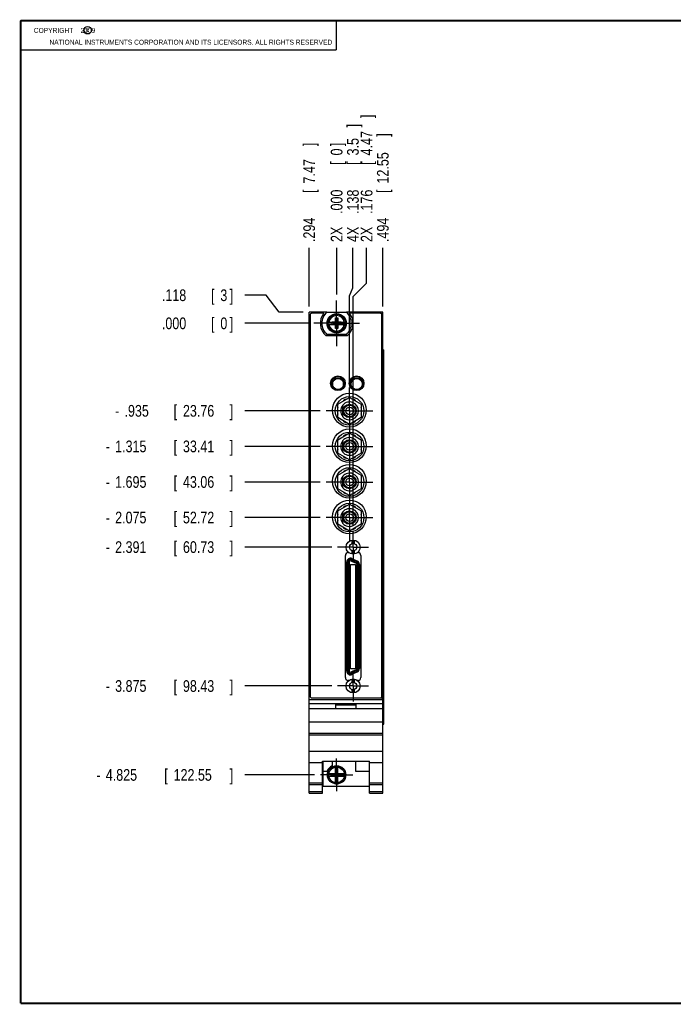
# Model space of a CAD drawing. Header units: inches. Extents: x 0.2 to 16.8, y 0.1 to 10.8.
# Tile 1 of 10: x 0.2 to 7.2, y 0.2 to 10.8. Entities that reach past the tile are written whole.
import ezdxf

# ---------------------------------------------------------------- set-up
doc = ezdxf.new("R2010")
doc.units = ezdxf.units.IN
doc.header["$LTSCALE"] = 0.935
doc.header["$MEASUREMENT"] = 0
doc.linetypes.add('CENTER', pattern=[0.6, 0.375, -0.075, 0.075, -0.075])
doc.layers.get('0').update_dxf_attribs({"linetype": 'CONTINUOUS'})
doc.layers.add('DEFAULT_1', color=7, linetype='CENTER')
doc.layers.add('DIMENSIONS', color=7, linetype='CONTINUOUS')
doc.styles.get("Standard").update_dxf_attribs({"font": 'txt', "width": 0.8})
doc.dimstyles.new('DIMSTYLE_1', dxfattribs={"dimtxt": 0.125, "dimasz": 0.18, "dimexe": 0.18, "dimexo": 0.0625, "dimgap": 0.09, "dimtad": 0, "dimtih": 1, "dimtoh": 1, "dimdec": 3, "dimzin": 4, "dimdsep": 46, "dimtxsty": 'STANDARD', "dimblk": '_FILLED', "dimblk1": '_FILLED', "dimblk2": '_FILLED', "dimcen": 0.09, "dimadec": 0, "dimazin": 0, "dimtp": 0.001, "dimtm": 0.001, "dimtfac": 1, "dimtdec": 3, "dimtofl": 0, "dimtmove": 0, "dimatfit": 3, "dimldrblk": '_FILLED', "dimfxl": 1, "dimtolj": 1, "dimtzin": 4, "dimarcsym": 0})

# ---------------------------------------------------------------- blocks, each defined once
blk = doc.blocks.new('*D0')
at = {"layer": 'DIMENSIONS', "color": 2, "linetype": 'CONTINUOUS'}
for p, q in [((2.877, 7.824), (2.648, 7.824)), ((3.014, 7.643), (2.877, 7.824)), ((3.273, 7.643), (3.014, 7.643))]:
    blk.add_line(p, q, dxfattribs=at)
at = {"layer": 'DIMENSIONS', "color": 2, "linetype": 'CONTINUOUS', "width": 0.8}
for s, p in [('[', (2.286, 7.762)), (']', (2.486, 7.762)), ('.118', (1.761, 7.762)), ('3', (2.386, 7.762))]:
    blk.add_text(s, height=0.125, dxfattribs=at).set_placement(p)
blk = doc.blocks.new('_FILLED')
at = {"color": 0, "linetype": 'BYBLOCK'}
blk.add_solid([(0, 0), (-1, 0.174), (-1, -0.174)], dxfattribs=at)
blk = doc.blocks.new('*D1')
at = {"layer": 'DIMENSIONS', "color": 2, "linetype": 'CONTINUOUS'}
blk.add_line((3.455, 6.589), (2.648, 6.589), dxfattribs=at)
at = {"layer": 'DIMENSIONS', "color": 2, "linetype": 'CONTINUOUS', "width": 0.8}
for s, p in [('.935', (1.361, 6.527)), ('[', (1.886, 6.527)), ('23.76', (1.986, 6.527)), (']', (2.486, 6.527)), ('-', (1.261, 6.527))]:
    blk.add_text(s, height=0.125, dxfattribs=at).set_placement(p)
blk = doc.blocks.new('*D2')
at = {"layer": 'DIMENSIONS', "color": 2, "linetype": 'CONTINUOUS'}
blk.add_line((3.455, 6.209), (2.648, 6.209), dxfattribs=at)
at = {"layer": 'DIMENSIONS', "color": 2, "linetype": 'CONTINUOUS', "width": 0.8}
for s, p in [('1.315', (1.261, 6.147)), ('[', (1.886, 6.147)), ('33.41', (1.986, 6.147)), (']', (2.486, 6.147)), ('-', (1.161, 6.147))]:
    blk.add_text(s, height=0.125, dxfattribs=at).set_placement(p)
blk = doc.blocks.new('*D3')
at = {"layer": 'DIMENSIONS', "color": 2, "linetype": 'CONTINUOUS'}
blk.add_line((3.455, 5.829), (2.648, 5.829), dxfattribs=at)
at = {"layer": 'DIMENSIONS', "color": 2, "linetype": 'CONTINUOUS', "width": 0.8}
for s, p in [('1.695', (1.261, 5.767)), ('[', (1.886, 5.767)), ('43.06', (1.986, 5.767)), (']', (2.486, 5.767)), ('-', (1.161, 5.767))]:
    blk.add_text(s, height=0.125, dxfattribs=at).set_placement(p)
blk = doc.blocks.new('*D4')
at = {"layer": 'DIMENSIONS', "color": 2, "linetype": 'CONTINUOUS'}
blk.add_line((3.455, 5.449), (2.648, 5.449), dxfattribs=at)
at = {"layer": 'DIMENSIONS', "color": 2, "linetype": 'CONTINUOUS', "width": 0.8}
for s, p in [('2.075', (1.261, 5.387)), ('[', (1.886, 5.387)), ('52.72', (1.986, 5.387)), (']', (2.486, 5.387)), ('-', (1.161, 5.387))]:
    blk.add_text(s, height=0.125, dxfattribs=at).set_placement(p)
blk = doc.blocks.new('*D5')
at = {"layer": 'DIMENSIONS', "color": 2, "linetype": 'CONTINUOUS'}
blk.add_line((3.577, 5.134), (2.648, 5.134), dxfattribs=at)
at = {"layer": 'DIMENSIONS', "color": 2, "linetype": 'CONTINUOUS', "width": 0.8}
for s, p in [('2.391', (1.261, 5.071)), ('[', (1.886, 5.071)), ('60.73', (1.986, 5.071)), (']', (2.486, 5.071)), ('-', (1.161, 5.071))]:
    blk.add_text(s, height=0.125, dxfattribs=at).set_placement(p)
blk = doc.blocks.new('*D6')
at = {"layer": 'DIMENSIONS', "color": 2, "linetype": 'CONTINUOUS'}
blk.add_line((3.577, 3.65), (2.648, 3.65), dxfattribs=at)
at = {"layer": 'DIMENSIONS', "color": 2, "linetype": 'CONTINUOUS', "width": 0.8}
for s, p in [('3.875', (1.261, 3.587)), ('[', (1.886, 3.587)), ('98.43', (1.986, 3.587)), (']', (2.486, 3.587)), ('-', (1.161, 3.587))]:
    blk.add_text(s, height=0.125, dxfattribs=at).set_placement(p)
blk = doc.blocks.new('*D7')
at = {"layer": 'DIMENSIONS', "color": 2, "linetype": 'CONTINUOUS'}
blk.add_line((3.393, 2.7), (2.648, 2.7), dxfattribs=at)
at = {"layer": 'DIMENSIONS', "color": 2, "linetype": 'CONTINUOUS', "width": 0.8}
for s, p in [('4.825', (1.161, 2.637)), ('[', (1.786, 2.637)), ('122.55', (1.886, 2.637)), (']', (2.486, 2.637)), ('-', (1.061, 2.637))]:
    blk.add_text(s, height=0.125, dxfattribs=at).set_placement(p)
blk = doc.blocks.new('*D8')
at = {"layer": 'DIMENSIONS', "color": 2, "linetype": 'CONTINUOUS'}
blk.add_line((3.324, 7.525), (2.648, 7.525), dxfattribs=at)
at = {"layer": 'DIMENSIONS', "color": 2, "linetype": 'CONTINUOUS', "width": 0.8}
for s, p in [('.000', (1.761, 7.462)), ('[', (2.286, 7.462)), ('0', (2.386, 7.462)), (']', (2.486, 7.462))]:
    blk.add_text(s, height=0.125, dxfattribs=at).set_placement(p)
blk = doc.blocks.new('*D9')
at = {"layer": 'DIMENSIONS', "color": 2, "linetype": 'CONTINUOUS'}
for p, q in [((3.803, 7.904), (3.803, 8.331)), ((3.768, 7.817), (3.803, 7.904)), ((3.768, 6.902), (3.768, 7.817))]:
    blk.add_line(p, q, dxfattribs=at)
at = {"layer": 'DIMENSIONS', "color": 2, "linetype": 'CONTINUOUS', "width": 0.8}
for s, p in [(']', (3.866, 9.618)), ('3.5', (3.866, 9.318)), ('[', (3.866, 9.218)), ('.138', (3.866, 8.693)), ('4X ', (3.866, 8.393))]:
    blk.add_text(s, height=0.125, rotation=90, dxfattribs=at).set_placement(p)
blk = doc.blocks.new('*D10')
at = {"layer": 'DIMENSIONS', "color": 2, "linetype": 'CONTINUOUS'}
blk.add_line((4.124, 7.705), (4.124, 8.331), dxfattribs=at)
at = {"layer": 'DIMENSIONS', "color": 2, "linetype": 'CONTINUOUS', "width": 0.8}
for s, p in [(']', (4.186, 9.518)), ('12.55', (4.186, 9.018)), ('[', (4.186, 8.918)), ('.494', (4.186, 8.393))]:
    blk.add_text(s, height=0.125, rotation=90, dxfattribs=at).set_placement(p)
blk = doc.blocks.new('*D11')
at = {"layer": 'DIMENSIONS', "color": 2, "linetype": 'CONTINUOUS'}
blk.add_line((3.336, 7.705), (3.336, 8.331), dxfattribs=at)
at = {"layer": 'DIMENSIONS', "color": 2, "linetype": 'CONTINUOUS', "width": 0.8}
for s, p in [(']', (3.398, 9.418)), ('7.47', (3.398, 9.018)), ('[', (3.398, 8.918)), ('.294', (3.398, 8.393))]:
    blk.add_text(s, height=0.125, rotation=90, dxfattribs=at).set_placement(p)
blk = doc.blocks.new('*D12')
at = {"layer": 'DIMENSIONS', "color": 2, "linetype": 'CONTINUOUS'}
for p, q in [((3.95, 7.952), (3.95, 8.331)), ((3.806, 7.812), (3.95, 7.952)), ((3.806, 5.362), (3.806, 7.812))]:
    blk.add_line(p, q, dxfattribs=at)
at = {"layer": 'DIMENSIONS', "color": 2, "linetype": 'CONTINUOUS', "width": 0.8}
for s, p in [(']', (4.013, 9.718)), ('4.47', (4.013, 9.318)), ('[', (4.013, 9.218)), ('.176', (4.013, 8.693)), ('2X ', (4.013, 8.393))]:
    blk.add_text(s, height=0.125, rotation=90, dxfattribs=at).set_placement(p)
blk = doc.blocks.new('*D13')
at = {"layer": 'DIMENSIONS', "color": 2, "linetype": 'CONTINUOUS'}
blk.add_line((3.63, 7.831), (3.63, 8.331), dxfattribs=at)
at = {"layer": 'DIMENSIONS', "color": 2, "linetype": 'CONTINUOUS', "width": 0.8}
for s, p in [(']', (3.692, 9.418)), ('0', (3.692, 9.318)), ('[', (3.692, 9.218)), ('.000', (3.692, 8.693)), ('2X ', (3.692, 8.393))]:
    blk.add_text(s, height=0.125, rotation=90, dxfattribs=at).set_placement(p)

msp = doc.modelspace()

# ---------------------------------------------------------------- linework, layer by layer
at = {"color": 2, "linetype": 'CONTINUOUS'}
for p, q in [((0.25, 10.7586), (3.625, 10.7586)), ((0.25, 10.7586), (0.25, 10.4456)), ((3.625, 10.7586), (3.625, 10.4456)), ((0.25, 10.4456), (3.625, 10.4456))]:
    msp.add_line(p, q, dxfattribs=at)
at = {"color": 7, "linetype": 'CONTINUOUS'}
for p, q in [((3.3356, 2.5049), (3.3356, 7.6426)), ((3.5259, 7.6426), (3.3356, 7.6426)), ((3.3456, 7.6126), (3.3456, 3.5426)), ((3.4919, 7.6326), (3.3656, 7.6326)), ((3.5259, 7.6431), (3.7334, 7.6431)), ((3.6159, 7.4675), (3.6434, 7.5817)), ((3.6159, 7.5383), (3.6159, 7.5817)), ((3.6434, 7.4675), (3.6159, 7.5817)), ((3.6159, 7.5817), (3.6434, 7.5817)), ((3.6434, 7.5817), (3.6434, 7.5383)), ((4.1236, 7.6426), (3.7334, 7.6426)), ((4.0936, 7.6326), (3.7673, 7.6326)), ((4.1136, 3.5426), (4.1136, 7.6126)), ((4.1236, 2.5049), (4.1236, 7.6426)), ((3.535, 7.5383), (3.6179, 7.5383)), ((3.535, 7.5108), (3.6179, 7.5108)), ((3.5811, 7.5129), (3.5811, 7.5363)), ((3.5811, 7.5129), (3.6782, 7.5363)), ((3.6179, 7.5363), (3.5811, 7.5363)), ((3.5811, 7.5363), (3.6782, 7.5129)), ((3.5811, 7.5129), (3.6179, 7.5129)), ((3.6159, 7.4675), (3.6159, 7.5108)), ((3.6179, 7.5383), (3.6179, 7.5363)), ((3.6179, 7.5129), (3.6414, 7.5363)), ((3.6414, 7.5129), (3.6179, 7.5363)), ((3.6179, 7.5108), (3.6179, 7.5129)), ((3.6414, 7.5383), (3.6414, 7.5363)), ((3.6414, 7.5383), (3.7243, 7.5383)), ((3.6782, 7.5363), (3.6414, 7.5363)), ((3.6414, 7.5108), (3.6414, 7.5129)), ((3.6414, 7.5129), (3.6782, 7.5129)), ((3.6414, 7.5108), (3.7243, 7.5108)), ((3.6434, 7.5108), (3.6434, 7.4675)), ((3.6782, 7.5129), (3.6782, 7.5363)), ((3.7434, 7.3916), (3.5159, 7.3916)), ((3.7334, 7.4061), (3.5259, 7.4061)), ((3.6434, 7.4675), (3.6159, 7.4675)), ((4.1236, 7.2426), (4.1354, 7.2426)), ((4.1354, 3.2426), (4.1354, 7.2426)), ((3.5845, 6.9197), (3.5845, 6.8474)), ((3.5985, 6.9361), (3.6888, 6.9361)), ((3.7045, 6.8501), (3.7045, 6.917)), ((3.7845, 6.8474), (3.7845, 6.9197)), ((3.7985, 6.9361), (3.8888, 6.9361)), ((3.9045, 6.8501), (3.9045, 6.917)), ((3.6258, 6.8161), (3.6615, 6.8161)), ((3.6425, 6.6613), (3.7675, 6.7335)), ((3.7675, 6.7335), (3.8925, 6.6613)), ((3.8258, 6.8161), (3.8325, 6.8161)), ((3.8325, 6.8152), (3.8325, 6.8161)), ((3.6425, 6.517), (3.6425, 6.6613)), ((3.696, 6.5266), (3.696, 6.6517)), ((3.7024, 6.7016), (3.7039, 6.6967)), ((3.7343, 6.7143), (3.734, 6.7147)), ((3.801, 6.7147), (3.8008, 6.7143)), ((3.8311, 6.6967), (3.8327, 6.7016)), ((3.8925, 6.6613), (3.8925, 6.517)), ((3.6419, 6.6226), (3.6425, 6.6223)), ((3.6425, 6.556), (3.6419, 6.5556)), ((3.8925, 6.6223), (3.8931, 6.6226)), ((3.8931, 6.5556), (3.8925, 6.556)), ((3.7675, 6.4448), (3.6425, 6.517)), ((3.7039, 6.4815), (3.7024, 6.4766)), ((3.734, 6.4635), (3.7343, 6.464)), ((3.8925, 6.517), (3.7675, 6.4448)), ((3.8008, 6.464), (3.801, 6.4635)), ((3.8327, 6.4766), (3.8311, 6.4815)), ((3.6425, 6.2813), (3.7675, 6.3535)), ((3.7024, 6.3216), (3.7039, 6.3167)), ((3.7343, 6.3343), (3.734, 6.3347)), ((3.7675, 6.3535), (3.8925, 6.2813)), ((3.801, 6.3347), (3.8008, 6.3343)), ((3.8311, 6.3167), (3.8327, 6.3216)), ((3.6419, 6.2426), (3.6425, 6.2423)), ((3.6425, 6.137), (3.6425, 6.2813)), ((3.696, 6.1466), (3.696, 6.2717)), ((3.8925, 6.2813), (3.8925, 6.137)), ((3.8925, 6.2423), (3.8931, 6.2426)), ((3.6425, 6.176), (3.6419, 6.1756)), ((3.7675, 6.0648), (3.6425, 6.137)), ((3.8925, 6.137), (3.7675, 6.0648)), ((3.8931, 6.1756), (3.8925, 6.176)), ((3.7039, 6.1015), (3.7024, 6.0966)), ((3.734, 6.0835), (3.7343, 6.084)), ((3.8008, 6.084), (3.801, 6.0835)), ((3.8327, 6.0966), (3.8311, 6.1015)), ((3.6425, 5.9013), (3.7675, 5.9735)), ((3.6425, 5.757), (3.6425, 5.9013)), ((3.696, 5.7666), (3.696, 5.8917)), ((3.7024, 5.9416), (3.7039, 5.9367)), ((3.7343, 5.9543), (3.734, 5.9547)), ((3.7675, 5.9735), (3.8925, 5.9013)), ((3.801, 5.9547), (3.8008, 5.9543)), ((3.8311, 5.9367), (3.8327, 5.9416)), ((3.8925, 5.9013), (3.8925, 5.757)), ((3.6419, 5.8626), (3.6425, 5.8623)), ((3.6425, 5.796), (3.6419, 5.7956)), ((3.8925, 5.8623), (3.8931, 5.8626)), ((3.8931, 5.7956), (3.8925, 5.796)), ((3.7675, 5.6848), (3.6425, 5.757)), ((3.7039, 5.7215), (3.7024, 5.7166)), ((3.734, 5.7035), (3.7343, 5.704)), ((3.8925, 5.757), (3.7675, 5.6848)), ((3.8008, 5.704), (3.801, 5.7035)), ((3.8327, 5.7166), (3.8311, 5.7215)), ((3.6425, 5.5213), (3.7675, 5.5935)), ((3.7675, 5.5935), (3.8925, 5.5213)), ((3.6419, 5.4826), (3.6425, 5.4823)), ((3.6425, 5.377), (3.6425, 5.5213)), ((3.696, 5.3866), (3.696, 5.5117)), ((3.7024, 5.5616), (3.7039, 5.5567)), ((3.7343, 5.5743), (3.734, 5.5747)), ((3.801, 5.5747), (3.8008, 5.5743)), ((3.8311, 5.5567), (3.8327, 5.5616)), ((3.8925, 5.5213), (3.8925, 5.377)), ((3.8925, 5.4823), (3.8931, 5.4826)), ((3.6425, 5.416), (3.6419, 5.4156)), ((3.7675, 5.3048), (3.6425, 5.377)), ((3.8925, 5.377), (3.7675, 5.3048)), ((3.8931, 5.4156), (3.8925, 5.416)), ((3.7039, 5.3415), (3.7024, 5.3366)), ((3.734, 5.3235), (3.7343, 5.324)), ((3.8008, 5.324), (3.801, 5.3235)), ((3.8327, 5.3366), (3.8311, 5.3415)), ((3.7928, 5.2075), (3.7928, 5.1711)), ((3.8184, 5.2075), (3.8184, 5.1711)), ((3.7526, 5.0746), (3.7601, 5.0746)), ((3.7928, 5.0966), (3.7928, 5.0601)), ((3.8184, 5.0966), (3.8184, 5.0601)), ((3.8512, 5.0746), (3.8586, 5.0746)), ((3.7226, 3.7386), (3.7226, 5.0446)), ((3.7375, 3.808), (3.7375, 4.9754)), ((3.7633, 4.9754), (3.7633, 3.808)), ((3.7791, 4.9488), (3.8322, 4.9488)), ((3.7791, 3.8346), (3.7791, 4.9488)), ((3.7827, 4.9877), (3.8401, 4.9609)), ((3.7935, 5.011), (3.851, 4.9842)), ((3.8322, 4.9488), (3.8322, 3.8346)), ((3.848, 3.8348), (3.848, 4.9486)), ((3.8738, 4.9486), (3.8738, 3.8348)), ((3.8886, 5.0446), (3.8886, 3.7386)), ((3.8322, 3.8346), (3.7791, 3.8346)), ((3.8401, 3.8225), (3.7827, 3.7957)), ((3.851, 3.7992), (3.7935, 3.7723)), ((3.7598, 3.7086), (3.7526, 3.7086)), ((3.7928, 3.7233), (3.7928, 3.6868)), ((3.8184, 3.7233), (3.8184, 3.6868)), ((3.8586, 3.7086), (3.8514, 3.7086)), ((3.7928, 3.6123), (3.7928, 3.5759)), ((3.8184, 3.6123), (3.8184, 3.5759)), ((3.3356, 3.5069), (4.1236, 3.5069)), ((3.3656, 3.5226), (4.0936, 3.5226)), ((3.3356, 3.4639), (4.1236, 3.4639)), ((4.1236, 3.4069), (3.3356, 3.4069)), ((3.6196, 3.4539), (3.8396, 3.4539)), ((3.6196, 3.4069), (3.6196, 3.4539)), ((3.6196, 3.4469), (3.8396, 3.4469)), ((3.8396, 3.4069), (3.8396, 3.4539)), ((3.3356, 3.2669), (4.1236, 3.2669)), ((4.1236, 3.2426), (4.1354, 3.2426)), ((3.3356, 3.1469), (4.1236, 3.1469)), ((3.3356, 3.1273), (4.1236, 3.1273)), ((3.3356, 2.9516), (4.1236, 2.9516)), ((3.4776, 2.8471), (3.9816, 2.8471)), ((3.4776, 2.5049), (3.4776, 2.8471)), ((3.4836, 2.8471), (3.4836, 2.5779)), ((3.5806, 2.8471), (3.5806, 2.7972)), ((3.8306, 2.8471), (3.8306, 2.7379)), ((3.9816, 2.5049), (3.9816, 2.8471)), ((3.3356, 2.8319), (3.4776, 2.8319)), ((3.4836, 2.7379), (3.5275, 2.7379)), ((3.6159, 2.7116), (3.6159, 2.7945)), ((3.6159, 2.757), (3.6434, 2.757)), ((3.6434, 2.6428), (3.6159, 2.757)), ((3.6159, 2.6428), (3.6434, 2.757)), ((3.6414, 2.7484), (3.6179, 2.7484)), ((3.6179, 2.7484), (3.6179, 2.7116)), ((3.6414, 2.7116), (3.6414, 2.7484)), ((3.6434, 2.7116), (3.6434, 2.7945)), ((3.8306, 2.7379), (3.9816, 2.7379)), ((3.9816, 2.8319), (4.1236, 2.8319)), ((3.535, 2.7136), (3.6179, 2.7136)), ((3.535, 2.6861), (3.6179, 2.6861)), ((3.5726, 2.6861), (3.6867, 2.7136)), ((3.5726, 2.7136), (3.6867, 2.6861)), ((3.5726, 2.6861), (3.5726, 2.7136)), ((3.6179, 2.7116), (3.5811, 2.7116)), ((3.5811, 2.6882), (3.5811, 2.7116)), ((3.5811, 2.6882), (3.6179, 2.6882)), ((3.6159, 2.6052), (3.6159, 2.6882)), ((3.6434, 2.6428), (3.6159, 2.6428)), ((3.6414, 2.6882), (3.6179, 2.7116)), ((3.6179, 2.6882), (3.6414, 2.7116)), ((3.6179, 2.6882), (3.6179, 2.6513)), ((3.6414, 2.6513), (3.6179, 2.6513)), ((3.6414, 2.7136), (3.7243, 2.7136)), ((3.6782, 2.7116), (3.6414, 2.7116)), ((3.6414, 2.6882), (3.6782, 2.6882)), ((3.6414, 2.6513), (3.6414, 2.6882)), ((3.6414, 2.6861), (3.7243, 2.6861)), ((3.6434, 2.6052), (3.6434, 2.6882)), ((3.6782, 2.6882), (3.6782, 2.7116)), ((3.6867, 2.7136), (3.6867, 2.6861)), ((3.3356, 2.6149), (3.4776, 2.6149)), ((3.3356, 2.5956), (3.4776, 2.5956)), ((3.4836, 2.5779), (3.9816, 2.5779)), ((3.9816, 2.6149), (4.1236, 2.6149)), ((3.9816, 2.5956), (4.1236, 2.5956)), ((3.3356, 2.5228), (3.4776, 2.5228)), ((3.3356, 2.5049), (3.4776, 2.5049)), ((3.9816, 2.5228), (4.1236, 2.5228)), ((3.9816, 2.5049), (4.1236, 2.5049))]:
    msp.add_line(p, q, dxfattribs=at)
at = {"color": 9, "linetype": 'CONTINUOUS'}
for p, q in [((4.1116, 7.6426), (4.1116, 7.62)), ((4.1266, 3.2426), (4.1266, 7.2426)), ((4.1352, 3.2426), (4.1352, 7.2426)), ((3.7633, 4.9754), (3.7375, 4.9754)), ((3.7402, 4.9754), (3.7402, 3.808)), ((3.7518, 3.808), (3.7518, 4.9754)), ((3.7935, 5.011), (3.7827, 4.9877)), ((3.7875, 4.9981), (3.845, 4.9713)), ((3.8499, 4.9818), (3.7924, 5.0086)), ((3.8401, 4.9609), (3.851, 4.9842)), ((3.8738, 4.9486), (3.848, 4.9486)), ((3.8595, 4.9486), (3.8595, 3.8348)), ((3.8711, 3.8348), (3.8711, 4.9486)), ((3.7375, 3.808), (3.7633, 3.808)), ((3.7827, 3.7957), (3.7935, 3.7723)), ((3.845, 3.812), (3.7875, 3.7852)), ((3.7924, 3.7747), (3.8499, 3.8015)), ((3.851, 3.7992), (3.8401, 3.8225)), ((3.848, 3.8348), (3.8738, 3.8348)), ((4.1116, 3.5351), (4.1116, 3.5069))]:
    msp.add_line(p, q, dxfattribs=at)
at = {"color": 7, "linetype": 'CONTINUOUS', "const_width": 0.02}
for points in [[(0.25, 10.7586), (0.25, 0.2586)], [(16.75, 10.7586), (0.25, 10.7586)], [(0.25, 0.2586), (16.75, 0.2586)]]:
    msp.add_lwpolyline(points, dxfattribs=at)
at = {"color": 2, "linetype": 'CONTINUOUS'}
msp.add_circle((0.9659, 10.6562), 0.0403, dxfattribs=at)
at = {"color": 7, "linetype": 'CONTINUOUS'}
for centre, radius in [((3.6296, 7.5246), 0.1025), ((3.6296, 7.5246), 0.098), ((3.6436, 6.8836), 0.0785), ((3.6436, 6.8836), 0.07), ((3.8436, 6.8836), 0.0785), ((3.8436, 6.8836), 0.07), ((3.6445, 6.8761), 0.06), ((3.8445, 6.8761), 0.06), ((3.7666, 6.5966), 0.18), ((3.7675, 6.5891), 0.153), ((3.7675, 6.5891), 0.0715), ((3.7675, 6.5891), 0.0665), ((3.7675, 6.5891), 0.0625), ((3.7675, 6.5891), 0.041), ((3.7666, 6.2166), 0.18), ((3.7675, 6.2091), 0.153), ((3.7675, 6.2091), 0.0715), ((3.7675, 6.2091), 0.0665), ((3.7675, 6.2091), 0.0625), ((3.7675, 6.2091), 0.041), ((3.7666, 5.8366), 0.18), ((3.7675, 5.8291), 0.153), ((3.7675, 5.8291), 0.0715), ((3.7675, 5.8291), 0.0665), ((3.7675, 5.8291), 0.0625), ((3.7675, 5.8291), 0.041), ((3.7666, 5.4566), 0.18), ((3.7675, 5.4491), 0.153), ((3.7675, 5.4491), 0.0715), ((3.7675, 5.4491), 0.0665), ((3.7675, 5.4491), 0.0625), ((3.7675, 5.4491), 0.041), ((3.8056, 5.1338), 0.0748), ((3.8056, 5.1338), 0.0394), ((3.8056, 3.6496), 0.0748), ((3.8056, 3.6496), 0.0394), ((3.6296, 2.6999), 0.098)]:
    msp.add_circle(centre, radius, dxfattribs=at)
at = {"color": 9, "linetype": 'CONTINUOUS'}
for radius in [0.0947, 0.0832]:
    msp.add_circle((3.6296, 2.6999), radius, dxfattribs=at)
at = {"color": 7, "linetype": 'CONTINUOUS'}
for centre, radius, start, end in [((3.3656, 7.6126), 0.02, 90, 180), ((3.6296, 7.5246), 0.175, 141.89221, 229.4642), ((3.6296, 7.5246), 0.1575, 131.20295, 228.79705), ((3.6296, 7.5246), 0.1575, 311.20295, 48.79705), ((3.6296, 7.5246), 0.175, 310.5358, 38.10779), ((4.0936, 7.6126), 0.02, 0, 90), ((3.6296, 7.5246), 0.0956, 171.71661, 188.28339), ((3.6296, 7.5246), 0.0956, 351.71661, 8.28339), ((3.7675, 6.5891), 0.094, 139.728, 220.272), ((3.7675, 6.5891), 0.095, 221.18115, 138.81885), ((3.7675, 6.5891), 0.13, 104.93318, 120.06682), ((3.7675, 6.5891), 0.13, 59.93318, 75.06682), ((3.7675, 6.5891), 0.13, 164.22494, 165.06682), ((3.7675, 6.5891), 0.13, 194.93318, 195.8312), ((3.7675, 6.5891), 0.13, 14.93318, 15.83137), ((3.7675, 6.5891), 0.13, 344.1686, 345.06682), ((3.7675, 6.5891), 0.13, 239.93318, 255.06682), ((3.7675, 6.5891), 0.13, 284.93318, 300.06682), ((3.7675, 6.2091), 0.13, 104.93318, 120.06682), ((3.7675, 6.2091), 0.13, 59.93318, 75.06682), ((3.7675, 6.2091), 0.13, 164.22494, 165.06682), ((3.7675, 6.2091), 0.094, 139.728, 220.272), ((3.7675, 6.2091), 0.095, 221.18115, 138.81885), ((3.7675, 6.2091), 0.13, 14.93318, 15.83137), ((3.7675, 6.2091), 0.13, 194.93318, 195.8312), ((3.7675, 6.2091), 0.13, 344.1686, 345.06682), ((3.7675, 6.2091), 0.13, 239.93318, 255.06682), ((3.7675, 6.2091), 0.13, 284.93318, 300.06682), ((3.7675, 5.8291), 0.095, 221.18115, 138.81885), ((3.7675, 5.8291), 0.13, 104.93318, 120.06682), ((3.7675, 5.8291), 0.13, 59.93318, 75.06682), ((3.7675, 5.8291), 0.13, 164.22494, 165.06682), ((3.7675, 5.8291), 0.13, 194.93318, 195.8312), ((3.7675, 5.8291), 0.094, 139.728, 220.272), ((3.7675, 5.8291), 0.13, 14.93318, 15.83137), ((3.7675, 5.8291), 0.13, 344.1686, 345.06682), ((3.7675, 5.8291), 0.13, 239.93318, 255.06682), ((3.7675, 5.8291), 0.13, 284.93318, 300.06682), ((3.7675, 5.4491), 0.13, 164.22494, 165.06682), ((3.7675, 5.4491), 0.094, 139.728, 220.272), ((3.7675, 5.4491), 0.095, 221.18115, 138.81885), ((3.7675, 5.4491), 0.13, 104.93318, 120.06682), ((3.7675, 5.4491), 0.13, 59.93318, 75.06682), ((3.7675, 5.4491), 0.13, 14.93318, 15.83137), ((3.7675, 5.4491), 0.13, 194.93318, 195.8312), ((3.7675, 5.4491), 0.13, 344.1686, 345.06682), ((3.7675, 5.4491), 0.13, 239.93318, 255.06682), ((3.7675, 5.4491), 0.13, 284.93318, 300.06682), ((3.7526, 5.0446), 0.03, 90, 180), ((3.8586, 5.0446), 0.03, 0, 90), ((3.7769, 4.9754), 0.0394, 65, 180), ((3.7769, 4.9754), 0.0136, 65, 180), ((3.8344, 4.9486), 0.0136, 0, 65), ((3.8344, 4.9486), 0.0394, 0, 65), ((3.7769, 3.808), 0.0394, 180, 295), ((3.7769, 3.808), 0.0136, 180, 295), ((3.8344, 3.8348), 0.0136, 295, 360), ((3.8344, 3.8348), 0.0394, 295, 360), ((3.7526, 3.7386), 0.03, 180, 270), ((3.8586, 3.7386), 0.03, 270, 360), ((3.3656, 3.5426), 0.02, 180, 270), ((4.0936, 3.5426), 0.02, 270, 360), ((3.6296, 2.6999), 0.109, 116.71426, 159.59683), ((3.6296, 2.6999), 0.0956, 81.71661, 98.28339), ((3.6296, 2.6999), 0.0956, 171.71661, 188.28339), ((3.6296, 2.6999), 0.0956, 351.71661, 8.28339), ((3.6296, 2.6999), 0.0956, 261.71661, 278.28339)]:
    msp.add_arc(centre, radius, start, end, dxfattribs=at)
at = {"color": 9, "linetype": 'CONTINUOUS'}
for centre, radius, start, end in [((3.6296, 7.5246), 0.0947, 8.36374, 171.63626), ((3.6296, 7.5246), 0.0832, 9.53359, 170.46641), ((3.6296, 7.5246), 0.0947, 188.36374, 351.63626), ((3.6296, 7.5246), 0.0832, 189.53359, 350.46641), ((3.7769, 4.9754), 0.0367, 65, 180), ((3.7769, 4.9754), 0.0251, 65, 180), ((3.8344, 4.9486), 0.0251, 0, 65), ((3.8344, 4.9486), 0.0367, 0, 65), ((3.7769, 3.808), 0.0367, 180, 295), ((3.7769, 3.808), 0.0251, 180, 295), ((3.8344, 3.8348), 0.0251, 295, 360), ((3.8344, 3.8348), 0.0367, 295, 360)]:
    msp.add_arc(centre, radius, start, end, dxfattribs=at)
at = {"layer": 'DEFAULT_1', "color": 7, "linetype": 'CENTER'}
for p, q in [((3.6296, 7.5246), (3.6296, 7.7681)), ((3.6296, 7.5246), (3.3861, 7.5246)), ((3.6296, 7.5246), (3.6296, 7.2811)), ((3.6296, 7.5246), (3.8731, 7.5246)), ((3.7675, 6.5891), (3.7675, 6.8391)), ((3.7675, 6.5891), (3.5175, 6.5891)), ((3.7675, 6.5891), (3.7675, 6.3391)), ((3.7675, 6.5891), (4.0175, 6.5891)), ((3.7675, 6.2091), (3.7675, 6.3391)), ((3.7675, 6.2091), (3.5175, 6.2091)), ((3.7675, 6.2091), (3.7675, 5.9591)), ((3.7675, 6.2091), (4.0175, 6.2091)), ((3.7675, 5.8291), (3.7675, 5.9591)), ((3.7675, 5.8291), (3.5175, 5.8291)), ((3.7675, 5.8291), (3.7675, 5.5791)), ((3.7675, 5.8291), (4.0175, 5.8291)), ((3.7675, 5.4491), (3.7675, 5.5791)), ((3.7675, 5.4491), (3.5175, 5.4491)), ((3.7675, 5.4491), (3.7675, 5.1991)), ((3.7675, 5.4491), (4.0175, 5.4491)), ((3.8056, 5.1336), (3.8056, 5.2996)), ((3.8056, 5.1336), (3.6396, 5.1336)), ((3.8056, 5.1336), (3.8056, 4.9676)), ((3.8056, 5.1336), (3.9716, 5.1336)), ((3.8056, 3.6496), (3.8056, 3.8156)), ((3.8056, 3.6496), (3.6396, 3.6496)), ((3.8056, 3.6496), (3.9716, 3.6496)), ((3.8056, 3.6496), (3.8056, 3.4836)), ((3.6296, 2.6999), (3.6296, 2.8739)), ((3.6296, 2.6999), (3.4556, 2.6999)), ((3.6296, 2.6999), (3.8036, 2.6999)), ((3.6296, 2.6999), (3.6296, 2.5259))]:
    msp.add_line(p, q, dxfattribs=at)

# ---------------------------------------------------------------- texts
at = {"color": 2, "linetype": 'CONTINUOUS', "width": 0.8}
for s, p in [('c', (0.946, 10.6363)), ('NATIONAL INSTRUMENTS CORPORATION AND ITS LICENSORS. ALL RIGHTS RESERVED', (0.5583, 10.5016))]:
    msp.add_text(s, height=0.053, dxfattribs=at).set_placement(p)
at = {"color": 2, "linetype": 'CONTINUOUS', "insert": (0.3125, 10.6805), "char_height": 0.053, "width": 0.8904, "attachment_point": 1}
msp.add_mtext('    COPYRIGHT    2009', dxfattribs=at)

# ---------------------------------------------------------------- dimensions: what is measured, and where the dimension line sits
at = {"layer": 'DIMENSIONS', "color": 2, "linetype": 'CONTINUOUS'}
for feature_location, offset, dtype, origin, text, picture, middle in [((3.8056, 5.3621), (0.1445, 2.9685), 0, (3.6296, 7.7681), '2X <>', '*D12', (3.9501, 9.1056)), ((3.76752, 6.90163), (0.03575, 1.42893), 0, (3.62964, 7.76807), '4X <>', '*D9', (3.80327, 9.05557)), ((3.6296435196, 7.8305664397), (0, 0.5), 1, (3.6296435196, 7.7680664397), '2X <>', '*D13', (3.6296435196, 8.9555664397)), ((3.3931, 2.6999), (-0.745, 0), 0, (3.3861, 7.5246), '-<>', '*D7', (1.8231, 2.6999)), ((3.45502, 6.20913), (-0.80688, 0), 0, (3.38614, 7.52457), '-<>', '*D2', (1.87314, 6.20913)), ((3.45502, 5.82913), (-0.80688, 0), 0, (3.38614, 7.52457), '-<>', '*D3', (1.87314, 5.82913)), ((3.45502, 5.44913), (-0.80688, 0), 0, (3.38614, 7.52457), '-<>', '*D4', (1.87314, 5.44913)), ((3.5771, 5.1336), (-0.929, 0), 0, (3.3861, 7.5246), '-<>', '*D5', (1.8731, 5.1336)), ((3.5771, 3.6496), (-0.929, 0), 0, (3.3861, 7.5246), '-<>', '*D6', (1.8731, 3.6496)), ((3.45502, 6.58913), (-0.80688, 0), 0, (3.38614, 7.52457), '-<>', '*D1', (1.92314, 6.58913))]:
    dim = msp.add_ordinate_dim(feature_location=feature_location, offset=offset, dtype=dtype, origin=origin, text=text, dimstyle='DIMSTYLE_1', dxfattribs=at)
    dim.commit()
    dim.dimension.update_dxf_attribs({"geometry": picture, "text_midpoint": middle})
for feature_location, offset, dtype, origin, picture, middle in [((4.1236, 7.7051), (0, 0.6255), 1, (3.6296, 7.7681), '*D10', (4.1236, 9.0056)), ((3.3356, 7.7051), (0, 0.6255), 1, (3.6296, 7.7681), '*D11', (3.3356, 8.9556)), ((3.2731, 7.6426), (-0.625, 0.1818), 0, (3.3861, 7.5246), '*D0', (2.1731, 7.8244)), ((3.3236435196, 7.5245664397), (-0.6755, 0), 0, (3.3861435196, 7.5245664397), '*D8', (2.1731435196, 7.5245664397))]:
    dim = msp.add_ordinate_dim(feature_location=feature_location, offset=offset, dtype=dtype, origin=origin, dimstyle='DIMSTYLE_1', dxfattribs=at)
    dim.commit()
    dim.dimension.update_dxf_attribs({"geometry": picture, "text_midpoint": middle})

doc.saveas('drawing.dxf')
